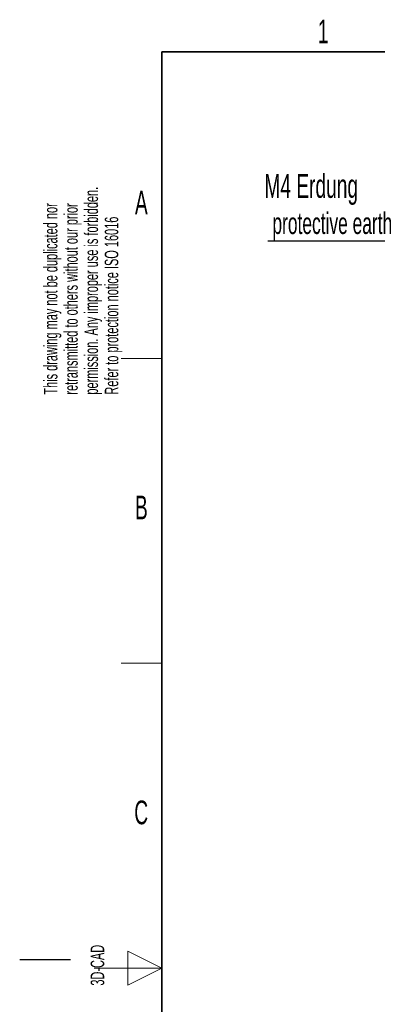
# Model space of a CAD drawing. Header units: millimetres. Extents: x 5 to 418, y 2 to 292.
# Tile 12 of 43: x 5 to 58, y 142 to 287. Entities that reach past the tile are written whole.
import ezdxf

# ---------------------------------------------------------------- set-up
doc = ezdxf.new("R2010")
doc.units = ezdxf.units.MM
doc.layers.add('SLD-0', color=7, linetype='Continuous')
doc.styles.add('SLDTEXTSTYLE0', font='TXT', dxfattribs={"width": 0.605})

# ---------------------------------------------------------------- blocks, each defined once
blk = doc.blocks.new('SW_NOTE_0')
at = {"layer": 'SLD-0', "color": 0}
blk.add_line((-30.45, 0), (0, 0), dxfattribs=at)
at = {"layer": 'SLD-0', "color": 0, "attachment_point": 1, "style": 'SLDTEXTSTYLE0'}
for s, insert, char_height in [('M4 Erdung', (-30.94, 9.83), 3.5), ('protective earth', (-29.75, 4.17), 3.175)]:
    blk.add_mtext(s, dxfattribs=dict(at, insert=insert, char_height=char_height))

msp = doc.modelspace()

# ---------------------------------------------------------------- linework, layer by layer
at = {"layer": 'SLD-0', "lineweight": 35}
for p, q in [((408, 282.5), (26, 282.5)), ((26, 282.5), (26, 12))]:
    msp.add_line(p, q, dxfattribs=at)
at = {"layer": 'SLD-0', "lineweight": 18}
for p, q in [((20, 237.25), (26, 237.25)), ((20, 192.25), (26, 192.25)), ((26, 147.25), (21, 149.75)), ((21, 149.75), (21, 144.75)), ((16, 147.25), (26, 147.25)), ((21, 144.75), (26, 147.25))]:
    msp.add_line(p, q, dxfattribs=at)
at = {"layer": 'SLD-0'}
msp.add_line((12.5, 148.5), (5, 148.5), dxfattribs=at)

# ---------------------------------------------------------------- block references
msp.add_blockref('SW_NOTE_0', (72.1016, 254.6201), dxfattribs=at)

# ---------------------------------------------------------------- texts
at = {"layer": 'SLD-0', "char_height": 3.5, "attachment_point": 2, "style": 'SLDTEXTSTYLE0'}
for s, insert in [('1', (49.8527, 287.243)), ('A', (22.9816, 262.0011)), ('B', (22.9816, 217.0011)), ('C', (22.9597, 172.0011))]:
    msp.add_mtext(s, dxfattribs=dict(at, insert=insert))
at = {"layer": 'SLD-0', "char_height": 2, "attachment_point": 1, "rotation": 90, "style": 'SLDTEXTSTYLE0'}
for s, insert in [('permission. Any improper use is forbidden.', (14.5783, 231.9088)), ('retransmitted to others without our prior', (11.5783, 231.9088)), ('This drawing may not be duplicated nor', (8.5783, 231.9088)), ('Refer to protection notice ISO 16016', (17.5783, 231.9088)), ('3D-CAD', (15.4939, 144.6806))]:
    msp.add_mtext(s, dxfattribs=dict(at, insert=insert))

doc.saveas('drawing.dxf')
